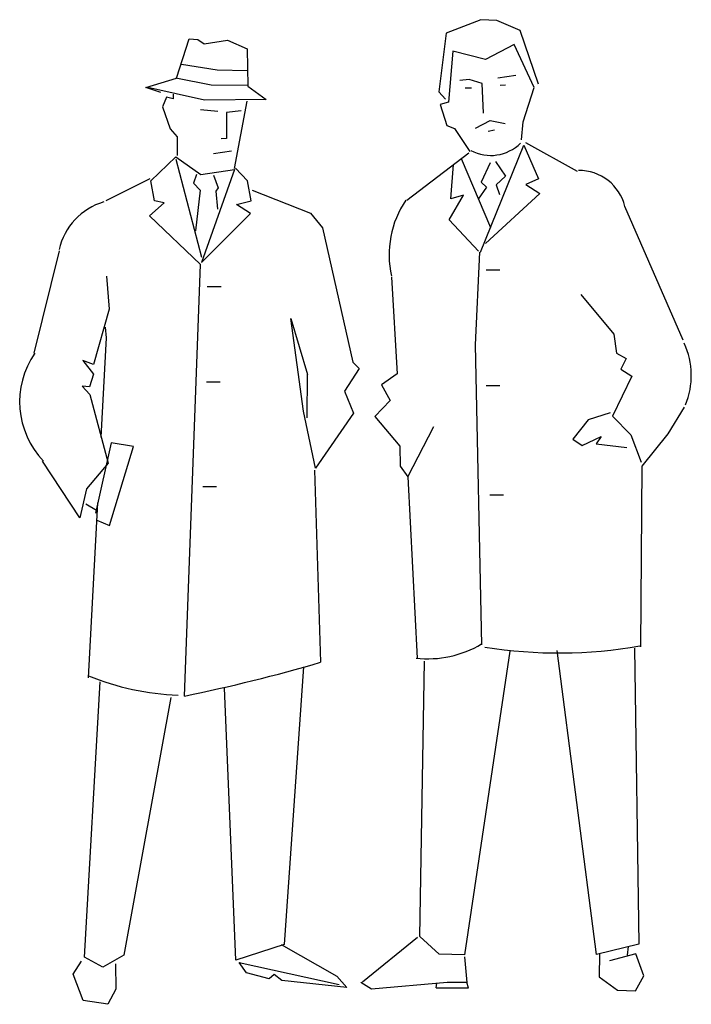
# Model space of a CAD drawing. Extents: x 23.44 to 24.76, y 21.57 to 23.5.
import ezdxf

# ---------------------------------------------------------------- set-up
doc = ezdxf.new("R2010")
doc.units = 0
doc.header["$MEASUREMENT"] = 0
doc.layers.get('0').update_dxf_attribs({"color": 1, "linetype": 'CONTINUOUS'})

msp = doc.modelspace()

# ---------------------------------------------------------------- linework, layer by layer
for p, q in [((24.3439, 23.4984), (24.2758, 23.472)), ((24.3751, 23.497), (24.3439, 23.4984)), ((24.4213, 23.4772), (24.3751, 23.497)), ((24.4568, 23.3719), (24.4213, 23.4772)), ((23.7474, 23.3836), (23.7727, 23.4611)), ((23.7727, 23.4611), (23.7894, 23.4594)), ((23.7894, 23.4594), (23.8021, 23.4513)), ((23.8021, 23.4513), (23.8477, 23.4586)), ((23.8477, 23.4586), (23.886, 23.4412)), ((24.2758, 23.472), (24.2616, 23.3573)), ((23.886, 23.4412), (23.8875, 23.3684)), ((24.289, 23.4369), (24.2808, 23.3369)), ((24.3532, 23.4206), (24.289, 23.4369)), ((24.4094, 23.4499), (24.3532, 23.4206)), ((24.4486, 23.3655), (24.4094, 23.4499)), ((23.7576, 23.4112), (23.8276, 23.4001)), ((23.8276, 23.4001), (23.8865, 23.3991)), ((23.6874, 23.3657), (23.7474, 23.3836)), ((23.7466, 23.3845), (23.8154, 23.3711)), ((24.3214, 23.3815), (24.3028, 23.379)), ((24.3466, 23.3737), (24.3214, 23.3815)), ((24.3775, 23.3848), (24.4128, 23.3897)), ((23.7168, 23.3559), (23.6874, 23.3657)), ((23.8024, 23.3411), (23.6916, 23.3658)), ((23.8154, 23.3711), (23.8876, 23.37)), ((23.8875, 23.3684), (23.9235, 23.3422)), ((24.3135, 23.3647), (24.3259, 23.3649)), ((24.3494, 23.3152), (24.3466, 23.3737)), ((24.382, 23.3703), (24.3924, 23.3705)), ((24.4272, 23.2985), (24.4486, 23.3655)), ((23.7277, 23.3469), (23.7199, 23.328)), ((23.7411, 23.3434), (23.7277, 23.3469)), ((23.7411, 23.3523), (23.7411, 23.3434)), ((23.9235, 23.3422), (23.8024, 23.3411)), ((23.8614, 23.2072), (23.8863, 23.3389)), ((24.2616, 23.3573), (24.2744, 23.343)), ((23.7199, 23.328), (23.7355, 23.2847)), ((23.7944, 23.3224), (23.8286, 23.3191)), ((23.8741, 23.3202), (23.8453, 23.3168)), ((24.2808, 23.3369), (24.2643, 23.3324)), ((24.2643, 23.3324), (24.2776, 23.2911)), ((23.8453, 23.3168), (23.8453, 23.2659)), ((24.3334, 23.2857), (24.3622, 23.3009)), ((24.3622, 23.3009), (24.3915, 23.2953)), ((23.7355, 23.2847), (23.7487, 23.2691)), ((24.2776, 23.2911), (24.2923, 23.2852)), ((24.2923, 23.2852), (24.3224, 23.2401)), ((24.3585, 23.28), (24.371, 23.2824)), ((24.4238, 23.2631), (24.4272, 23.2985)), ((23.7487, 23.2691), (23.7487, 23.2325)), ((23.7487, 23.2691), (23.7487, 23.2691)), ((23.8453, 23.2659), (23.8354, 23.2648)), ((24.3433, 23.0429), (24.4282, 23.2528)), ((24.4282, 23.2528), (24.4567, 23.1868)), ((24.5333, 23.201), (24.4323, 23.257)), ((23.6976, 23.1829), (23.7465, 23.2297)), ((23.7465, 23.2297), (23.7951, 23.1954)), ((23.7466, 23.2255), (23.7966, 23.0332)), ((23.8198, 23.236), (23.8553, 23.2414)), ((24.199, 23.1451), (24.3204, 23.2379)), ((24.3051, 23.2263), (24.3631, 23.0912)), ((23.7951, 23.1954), (23.8615, 23.2051)), ((23.8615, 23.2051), (23.7968, 23.0228)), ((23.8869, 23.1828), (23.8635, 23.2073)), ((24.2849, 23.1478), (24.2901, 23.2148)), ((24.3624, 23.2181), (24.3445, 23.1802)), ((24.3728, 23.2204), (24.3921, 23.1917)), ((23.6955, 23.187), (23.6091, 23.1435)), ((23.7868, 23.1952), (23.7809, 23.1784)), ((23.8201, 23.1938), (23.829, 23.1691)), ((24.3921, 23.1917), (24.3737, 23.1746)), ((24.4567, 23.1868), (24.4319, 23.1759)), ((23.7047, 23.1435), (23.6976, 23.1829)), ((23.7809, 23.1784), (23.7937, 23.1642)), ((23.829, 23.1691), (23.8249, 23.1628)), ((23.894, 23.1434), (23.8869, 23.1828)), ((24.3551, 23.1701), (24.339, 23.1468)), ((24.3445, 23.1802), (24.3551, 23.1701)), ((24.3737, 23.1746), (24.3804, 23.1561)), ((24.4319, 23.1759), (24.4594, 23.1578)), ((23.7937, 23.1642), (23.785, 23.0849)), ((23.8249, 23.1628), (23.8278, 23.1275)), ((23.8956, 23.1643), (24.0099, 23.1192)), ((24.2816, 23.1061), (24.3097, 23.1545)), ((24.3097, 23.1545), (24.2849, 23.1478)), ((24.4594, 23.1578), (24.3533, 23.0598)), ((23.695, 23.1142), (23.7235, 23.1398)), ((23.7235, 23.1398), (23.7047, 23.1435)), ((23.865, 23.1366), (23.894, 23.1434)), ((23.8925, 23.1185), (23.865, 23.1366)), ((24.7401, 22.8706), (24.6263, 23.1323)), ((23.7948, 23.0186), (23.695, 23.1142)), ((23.7968, 23.0228), (23.8925, 23.1185)), ((24.0099, 23.1192), (24.0334, 23.0906)), ((24.0334, 23.0906), (24.0929, 22.8273)), ((24.3391, 23.0449), (24.2816, 23.1061)), ((23.5176, 23.0459), (23.4679, 22.8451)), ((24.3412, 23.0429), (24.3327, 22.8618)), ((23.7632, 22.1735), (23.7948, 23.0186)), ((23.6102, 22.9959), (23.6157, 22.9315)), ((24.1688, 22.9941), (24.1799, 22.8049)), ((24.3542, 23.0086), (24.3814, 23.0086)), ((23.808, 22.976), (23.8352, 22.976)), ((24.5397, 22.9598), (24.6047, 22.8822)), ((23.6157, 22.9315), (23.5848, 22.8227)), ((23.6107, 22.8753), (23.6083, 22.8962)), ((23.9718, 22.9129), (24.0041, 22.8036)), ((23.9965, 22.7318), (23.9718, 22.9129)), ((24.6047, 22.8822), (24.6097, 22.8449)), ((23.6003, 22.6805), (23.6107, 22.8753)), ((24.3327, 22.8618), (24.3454, 22.2735)), ((24.6097, 22.8449), (24.6286, 22.8349)), ((23.5638, 22.8306), (23.5852, 22.804)), ((23.5848, 22.8227), (23.5638, 22.8306)), ((24.0929, 22.8273), (24.1056, 22.8151)), ((24.6286, 22.8349), (24.6186, 22.8139)), ((23.5852, 22.804), (23.5774, 22.7789)), ((24.0039, 22.7187), (24.0041, 22.8036)), ((24.1056, 22.8151), (24.0768, 22.771)), ((24.1799, 22.8049), (24.1492, 22.7834)), ((24.6397, 22.7998), (24.6019, 22.722)), ((24.6186, 22.8139), (24.6397, 22.7998)), ((23.5629, 22.7806), (23.5778, 22.7643)), ((23.5774, 22.7789), (23.5629, 22.7806)), ((23.8062, 22.7891), (23.8334, 22.7891)), ((24.1492, 22.7834), (24.1665, 22.7526)), ((24.3542, 22.7818), (24.3814, 22.7818)), ((23.5778, 22.7643), (23.6139, 22.6299)), ((24.0768, 22.771), (24.0943, 22.7277)), ((24.1665, 22.7526), (24.136, 22.7208)), ((24.0197, 22.62), (23.9965, 22.7318)), ((24.0943, 22.7277), (24.0197, 22.62)), ((24.5976, 22.7282), (24.5542, 22.7148)), ((24.6019, 22.722), (24.6381, 22.6854)), ((24.7108, 22.6869), (24.743, 22.7396)), ((24.136, 22.7208), (24.1852, 22.6631)), ((24.5542, 22.7148), (24.5239, 22.6767)), ((24.201, 22.6031), (24.2517, 22.7016)), ((24.6381, 22.6854), (24.6579, 22.6317)), ((24.6602, 22.6235), (24.7108, 22.6869)), ((23.6193, 22.6696), (23.589, 22.5316)), ((23.6632, 22.6622), (23.6193, 22.6696)), ((24.5239, 22.6767), (24.5428, 22.6646)), ((24.5428, 22.6646), (24.5799, 22.682)), ((24.5799, 22.682), (24.5698, 22.6673)), ((24.5698, 22.6673), (24.6303, 22.6602)), ((23.6166, 22.5073), (23.6632, 22.6622)), ((24.1852, 22.6631), (24.186, 22.6236)), ((23.558, 22.5227), (23.4849, 22.6334)), ((23.6139, 22.6299), (23.5714, 22.5791)), ((24.0177, 22.6158), (24.03, 22.2396)), ((24.186, 22.6236), (24.201, 22.6031)), ((24.6575, 22.2698), (24.6602, 22.6235)), ((24.201, 22.6031), (24.2191, 22.2479)), ((23.5714, 22.5791), (23.558, 22.5227)), ((23.7989, 22.5841), (23.8261, 22.5841)), ((24.3614, 22.5677), (24.3886, 22.5677)), ((23.5699, 22.5499), (23.591, 22.5379)), ((23.5752, 22.209), (23.5935, 22.5519)), ((23.5917, 22.518), (23.6166, 22.5073)), ((24.4007, 22.2616), (24.3122, 21.6668)), ((24.5707, 21.6669), (24.4938, 22.2628)), ((24.645, 22.2675), (24.6534, 21.6874)), ((24.2241, 21.7023), (24.2338, 22.242)), ((23.9967, 22.2304), (23.9588, 21.6869)), ((23.5673, 21.6622), (23.5983, 22.2012)), ((23.8638, 21.6558), (23.8418, 22.1898)), ((23.7362, 22.1709), (23.6442, 21.666)), ((24.22, 21.7002), (24.1119, 21.6133)), ((24.2623, 21.6678), (24.2241, 21.7023)), ((23.9588, 21.6869), (23.8638, 21.6558)), ((23.9526, 21.6868), (24.0621, 21.6247)), ((24.6534, 21.6874), (24.5707, 21.6669)), ((24.6316, 21.6661), (24.6335, 21.6828)), ((23.6031, 21.6422), (23.5673, 21.6622)), ((23.6442, 21.666), (23.6031, 21.6422)), ((24.3122, 21.6668), (24.2623, 21.6678)), ((24.3122, 21.6628), (24.3163, 21.6121)), ((24.5767, 21.6684), (24.5758, 21.6234)), ((24.6476, 21.6686), (24.5959, 21.655)), ((24.6631, 21.6252), (24.6476, 21.6686)), ((23.5451, 21.6285), (23.5612, 21.6538)), ((23.6279, 21.649), (23.629, 21.5991)), ((23.8851, 21.6313), (23.8701, 21.6518)), ((23.8701, 21.6518), (24.0666, 21.6082)), ((23.565, 21.5769), (23.5451, 21.6285)), ((23.9291, 21.6198), (23.8851, 21.6313)), ((23.9393, 21.6283), (23.9291, 21.6198)), ((23.9541, 21.6161), (23.9393, 21.6283)), ((24.0621, 21.6247), (24.0813, 21.6023)), ((24.5758, 21.6234), (24.6117, 21.5971)), ((24.6471, 21.5958), (24.6631, 21.6252)), ((24.0813, 21.6023), (23.9541, 21.6161)), ((24.13, 21.5993), (24.1088, 21.6121)), ((24.2783, 21.6121), (24.13, 21.5993)), ((24.2563, 21.6017), (24.2575, 21.6109)), ((24.3163, 21.6121), (24.2783, 21.6121)), ((24.3197, 21.6017), (24.3163, 21.6121)), ((23.629, 21.5991), (23.613, 21.5696)), ((24.2563, 21.6017), (24.3197, 21.6017)), ((24.6117, 21.5971), (24.6471, 21.5958)), ((23.613, 21.5696), (23.565, 21.5769))]:
    msp.add_line(p, q)
for centre, radius, start, end in [((24.3633, 23.3152), 0.0827, 241.9613, 315.0688), ((24.5365, 23.1108), 0.0923, 13.4575, 90.7347), ((23.6407, 23.0203), 0.1262, 106.4568, 167.3404), ((24.3565, 23.0378), 0.1923, 146.1186, 192.5001), ((24.607, 22.8012), 0.1494, 337.4395, 25.0407), ((23.6088, 22.7498), 0.1685, 145.5147, 223.6984), ((24.2402, 22.4512), 0.2047, 263.4868, 300.9015), ((24.4964, 23.1695), 0.9116, 260.8693, 280.0412), ((23.0902, 25.4625), 3.3571, 281.5632, 286.2566), ((23.7676, 22.6803), 0.5053, 247.614, 268.0811)]:
    msp.add_arc(centre, radius, start, end)

doc.saveas('drawing.dxf')
